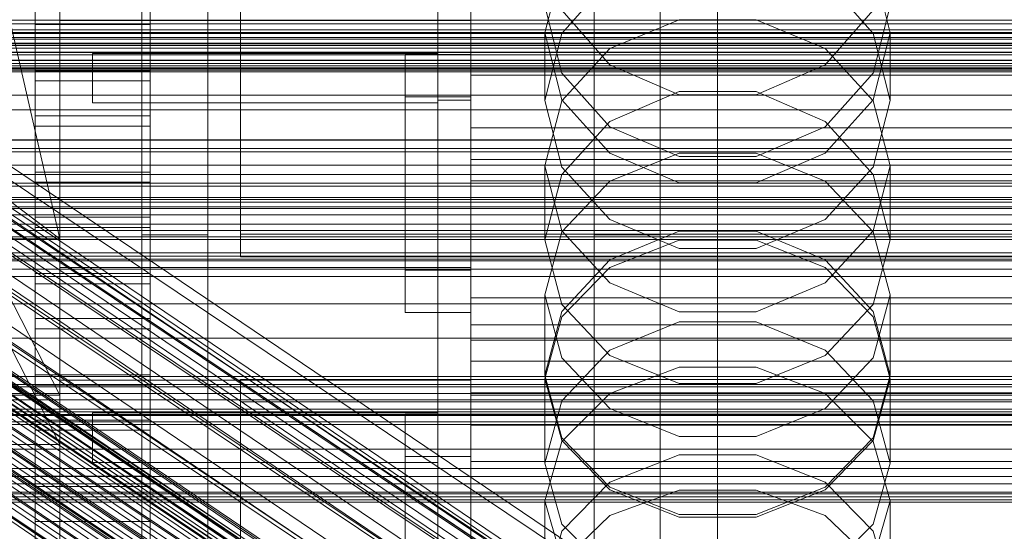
# Model space of a CAD drawing. Header units: millimetres. Extents: x -4738 to 65662, y -68080 to 6847.
# Tile 214 of 256: x -215 to -95, y -34507 to -34444. Entities that reach past the tile are written whole.
import ezdxf

# ---------------------------------------------------------------- set-up
doc = ezdxf.new("R2010")
doc.units = ezdxf.units.MM
for name, color, linetype, lineweight in [('COTAS_O', 1, 'Continuous', 0), ('COTAS_P', 1, 'Continuous', 0), ('frontal_briquetadora', 7, 'Continuous', 0), ('frontal_C01', 7, 'Continuous', 0), ('frontal_C02', 7, 'Continuous', 0), ('frontal_C03', 7, 'Continuous', 0), ('frontal_C04', 7, 'Continuous', 0), ('frontal_mezcladora', 7, 'Continuous', 0), ('frontal_tolva', 7, 'Continuous', 0)]:
    doc.layers.add(name, color=color, linetype=linetype, lineweight=lineweight)
doc.dimstyles.new('R19_100', dxfattribs={"dimtxt": 250, "dimasz": 150, "dimexe": 150, "dimexo": 80, "dimgap": 100, "dimtad": 1, "dimtih": 1, "dimtoh": 1, "dimdsep": 46, "dimcen": 0.09, "dimadec": 0, "dimazin": 0, "dimtfac": 1, "dimtdec": 4, "dimtofl": 0, "dimtmove": 0, "dimatfit": 3, "dimfxl": 1, "dimtolj": 1, "dimtzin": 0, "dimarcsym": 0})

# ---------------------------------------------------------------- blocks, each defined once
blk = doc.blocks.new('DIM_R31_49')
at = {"layer": 'COTAS_P'}
for p, q in [((-150, -32300), (550, -32300)), ((550, -32300), (505, -32450)), ((550, -34900), (550, -32300)), ((550, -32300), (595, -32450)), ((550, -34900), (505, -34750)), ((550, -34900), (595, -34750)), ((-150, -34900), (550, -34900))]:
    blk.add_line(p, q, dxfattribs=at)
blk.add_text('2600 P', height=250, rotation=90, dxfattribs=at).set_placement((450, -33600))
blk = doc.blocks.new('DIM_R31_51')
at = {"layer": 'COTAS_O'}
for p, q in [((-650, -33700), (50, -33700)), ((50, -33700), (5, -33850)), ((50, -34900), (50, -33700)), ((50, -33700), (95, -33850)), ((50, -34900), (5, -34750)), ((50, -34900), (95, -34750)), ((-650, -34900), (50, -34900))]:
    blk.add_line(p, q, dxfattribs=at)
blk.add_text('1200 O', height=250, rotation=90, dxfattribs=at).set_placement((-50, -34300))
blk = doc.blocks.new('DIM_R31_52')
at = {"layer": 'COTAS_O'}
for p, q in [((-650, -34200), (-500, -34155)), ((650, -34200), (500, -34155)), ((-650, -34900), (-650, -34200)), ((-650, -34200), (650, -34200)), ((-650, -34200), (-500, -34245)), ((650, -34200), (500, -34245)), ((650, -34900), (650, -34200))]:
    blk.add_line(p, q, dxfattribs=at)
blk.add_text('1300 O', height=250, dxfattribs=at).set_placement((0, -34100))
blk = doc.blocks.new('DIM_R31_57')
at = {"layer": 'COTAS_P'}
for p, q in [((-305, -34680), (395, -34680)), ((395, -34680), (350, -34830)), ((395, -36000), (395, -34680)), ((395, -34680), (440, -34830)), ((395, -36000), (350, -35850)), ((395, -36000), (440, -35850)), ((-305, -36000), (395, -36000))]:
    blk.add_line(p, q, dxfattribs=at)
blk.add_text('1320 P', height=250, rotation=90, dxfattribs=at).set_placement((295, -35340))

msp = doc.modelspace()

# ---------------------------------------------------------------- linework, layer by layer
at = {"layer": 'frontal_briquetadora'}
for p, q in [((-210, -34680), (-210, -33820)), ((-430, -34060), (-210, -34490)), ((-430, -34060), (-210, -34496)), ((-210, -34060), (-210, -34490)), ((-210, -34060), (-210, -34496)), ((-210, -34680), (-210, -34260)), ((-210, -34496), (-210, -34260)), ((-210, -34471), (-430, -34305)), ((-210, -34471), (-210, -34305)), ((-210, -34680), (-210, -34305)), ((-210, -34305), (-210, -34496)), ((-164, -34410.477), (-164, -34454.149)), ((-164, -34448.619), (-164, -34410.477)), ((-160, -34454.149), (-160, -34410.477)), ((-160, -34410.477), (-160, -34448.619)), ((-210, -34471), (-222, -34418.333)), ((-160, -34429.115), (-160, -34447.187)), ((-160, -34429.686), (-160, -34447.745)), ((-160, -34448.302), (-160, -34430.257)), ((-160, -34434.477), (-160, -34478.149)), ((-151, -34445.996), (-148.92, -34437.891)), ((-111.08, -34437.891), (-109, -34445.996)), ((-160, -34483.291), (-160, -34439.62)), ((-143.094, -34439.459), (-148.92, -34446.067)), ((-111.08, -34446.067), (-116.906, -34439.459)), ((-160, -34450.299), (-160, -34441.272)), ((-160, -34442.962), (-160, -34453.421)), ((-148.92, -34450.901), (-151, -34442.708)), ((-148.92, -34443.249), (-143.093, -34449.855)), ((-116.907, -34449.855), (-111.08, -34443.249)), ((-109, -34442.708), (-111.08, -34450.901)), ((-210, -34444.477), (-160, -34444.477)), ((-210, -34474.477), (-210, -34444.477)), ((-164, -34444.477), (-160, -34444.477)), ((-164, -34474.477), (-164, -34444.477)), ((-160, -34474.477), (-160, -34444.477)), ((-143.093, -34447.906), (-134.673, -34444.394)), ((-134.673, -34444.394), (-125.327, -34444.394)), ((-125.327, -34444.394), (-116.907, -34447.906)), ((-160, -34448.416), (-160, -34444.991)), ((-151, -34445.996), (-151, -34454.221)), ((-148.92, -34454.101), (-151, -34445.996)), ((-148.92, -34446.067), (-151, -34454.221)), ((-109, -34445.996), (-111.08, -34454.101)), ((-109, -34454.221), (-111.08, -34446.067)), ((-109, -34445.996), (-109, -34454.221)), ((-160, -34447.187), (-160, -34464.816)), ((-160, -34447.745), (-160, -34465.36)), ((-160, -34465.903), (-160, -34448.302)), ((-148.92, -34454.234), (-143.093, -34447.906)), ((-116.907, -34447.906), (-111.08, -34454.234)), ((-206, -34448.477), (-164, -34448.477)), ((-206, -34454.477), (-206, -34448.477)), ((-168, -34474.822), (-168, -34448.619)), ((-168, -34448.619), (-168, -34453.761)), ((-160, -34448.619), (-168, -34448.619)), ((-164, -34454.477), (-164, -34448.477)), ((-164, -34492.29), (-164, -34448.619)), ((-160, -34448.619), (-164, -34448.619)), ((-160, -34458.171), (-160, -34448.416)), ((-160, -34448.619), (-160, -34492.29)), ((-160, -34448.619), (-160, -34474.822)), ((-160, -34453.761), (-160, -34448.619)), ((-160, -34464.401), (-160, -34450.299)), ((-143.093, -34449.855), (-134.673, -34453.52)), ((-125.327, -34453.52), (-116.907, -34449.855)), ((-160, -34453.453), (-160, -34450.877)), ((-160, -34450.877), (-160, -34455.143)), ((-160, -34451.11), (-160, -34483.291)), ((200, -34451.11), (-160, -34451.11)), ((-160, -34451.11), (-160, -34457.538)), ((-143.094, -34457.404), (-148.92, -34450.901)), ((-111.08, -34450.901), (-116.906, -34457.404)), ((-168, -34453.761), (-168, -34479.964)), ((-168, -34453.761), (-160, -34453.761)), ((-164, -34454.149), (-164, -34674)), ((-164, -34492.29), (-164, -34454.149)), ((-164, -34454.149), (-160, -34454.149)), ((-160, -34453.421), (-160, -34468.481)), ((-160, -34462.48), (-160, -34453.453)), ((-160, -34479.964), (-160, -34453.761)), ((-160, -34674), (-160, -34454.149)), ((-160, -34454.149), (-160, -34492.29)), ((-151, -34454.221), (-148.92, -34462.278)), ((-151, -34462.125), (-148.92, -34454.234)), ((-143.093, -34460.601), (-148.92, -34454.101)), ((-134.674, -34453.127), (-143.094, -34456.734)), ((-125.326, -34453.127), (-134.674, -34453.127)), ((-134.673, -34453.52), (-125.327, -34453.52)), ((-116.906, -34456.734), (-125.326, -34453.127)), ((-111.08, -34454.101), (-116.907, -34460.601)), ((-111.08, -34462.278), (-109, -34454.221)), ((-111.08, -34454.234), (-109, -34462.125)), ((-206, -34454.477), (-164, -34454.477)), ((-160, -34455.143), (-160, -34465.602)), ((-160, -34489.719), (-160, -34457.538)), ((-160, -34457.538), (200, -34457.538)), ((-143.094, -34456.734), (-148.92, -34463.181)), ((-134.674, -34460.988), (-143.094, -34457.404)), ((-116.906, -34457.404), (-125.326, -34460.988)), ((-111.08, -34463.18), (-116.906, -34456.734)), ((-160, -34472.77), (-160, -34458.171)), ((-160, -34461.368), (-160, -34489.719)), ((200, -34461.368), (-160, -34461.368)), ((-160, -34461.368), (-160, -34463.94)), ((-134.673, -34460.596), (-143.093, -34464.004)), ((-134.673, -34464.208), (-143.093, -34460.601)), ((-125.326, -34460.988), (-134.674, -34460.988)), ((-125.327, -34460.596), (-134.673, -34460.596)), ((-116.907, -34464.004), (-125.327, -34460.596)), ((-116.907, -34460.601), (-125.327, -34464.208)), ((-160, -34476.582), (-160, -34462.48)), ((-151, -34462.125), (-151, -34471.125)), ((-151, -34462.125), (-148.92, -34470.016)), ((-148.92, -34462.278), (-143.094, -34468.668)), ((-116.906, -34468.668), (-111.08, -34462.278)), ((-111.08, -34470.016), (-109, -34462.125)), ((-109, -34462.125), (-109, -34471.125)), ((-148.92, -34463.181), (-151, -34471.125)), ((-109, -34471.125), (-111.08, -34463.18)), ((-160, -34492.29), (-160, -34463.94)), ((-160, -34463.94), (200, -34463.94)), ((-160, -34481.433), (-160, -34464.401)), ((-160, -34464.816), (-160, -34481.959)), ((-143.093, -34464.004), (-148.92, -34470.145)), ((-125.327, -34464.208), (-134.673, -34464.208)), ((-111.08, -34470.145), (-116.907, -34464.004)), ((-160, -34465.36), (-160, -34482.486)), ((-160, -34465.602), (-160, -34480.662)), ((-160, -34483.013), (-160, -34465.903)), ((-160, -34468.481), (-160, -34485.849)), ((-143.094, -34468.668), (-134.674, -34472.188)), ((-125.326, -34472.188), (-116.906, -34468.668)), ((-430, -34471), (-210, -34471)), ((-210, -34471), (-418, -34471)), ((-222, -34471), (-210, -34471)), ((-210, -34471), (-210, -34680)), ((-210, -34471), (-210, -34496)), ((-148.92, -34470.145), (-151, -34477.803)), ((-148.92, -34470.016), (-143.093, -34476.344)), ((-143.094, -34473.572), (-134.674, -34470.06)), ((-134.674, -34470.06), (-125.326, -34470.06)), ((-125.326, -34470.06), (-116.906, -34473.572)), ((-116.907, -34476.344), (-111.08, -34470.016)), ((-109, -34477.803), (-111.08, -34470.145)), ((-148.92, -34478.964), (-151, -34471.125)), ((-143.093, -34474.485), (-134.673, -34471.151)), ((-134.674, -34472.188), (-125.326, -34472.188)), ((-134.673, -34471.151), (-125.327, -34471.151)), ((-125.327, -34471.151), (-116.907, -34474.485)), ((-109, -34471.125), (-111.08, -34478.964)), ((-160, -34489.991), (-160, -34472.77)), ((-210, -34474.477), (-160, -34474.477)), ((-164, -34474.477), (-160, -34474.477)), ((-148.92, -34479.841), (-143.094, -34473.572)), ((-148.92, -34480.494), (-143.093, -34474.485)), ((-116.907, -34474.485), (-111.08, -34480.494)), ((-116.906, -34473.572), (-111.08, -34479.841)), ((-168, -34479.964), (-168, -34474.822)), ((-168, -34474.822), (-160, -34474.822)), ((-160, -34474.822), (-160, -34479.964)), ((-160, -34493.614), (-160, -34476.582)), ((-143.093, -34476.344), (-134.673, -34479.856)), ((-125.327, -34479.856), (-116.907, -34476.344)), ((-160, -34478.149), (-160, -34698)), ((200, -34478.149), (-160, -34478.149)), ((-160, -34478.149), (-160, -34483.291)), ((-151, -34477.803), (-151, -34487.557)), ((-151, -34477.803), (-148.92, -34485.461)), ((-111.08, -34485.461), (-109, -34477.803)), ((-109, -34477.803), (-109, -34487.557)), ((-143.094, -34485.172), (-148.92, -34478.964)), ((-111.08, -34478.964), (-116.906, -34485.172)), ((-168, -34479.964), (-160, -34479.964)), ((-151, -34487.557), (-148.92, -34479.841)), ((-151, -34487.986), (-148.92, -34480.494)), ((-134.673, -34479.856), (-125.327, -34479.856)), ((-111.08, -34479.841), (-109, -34487.557)), ((-111.08, -34480.494), (-109, -34487.986)), ((-160, -34480.662), (-160, -34498.03)), ((-160, -34481.433), (200, -34481.433)), ((-160, -34498.801), (-160, -34481.433)), ((-134.674, -34481.091), (-143.094, -34484.534)), ((-125.326, -34481.091), (-134.674, -34481.091)), ((-116.906, -34484.534), (-125.326, -34481.091)), ((-160, -34481.959), (-160, -34498.57)), ((-160, -34482.486), (-160, -34499.08)), ((-160, -34499.589), (-160, -34483.013)), ((-160, -34703.142), (-160, -34483.291)), ((-160, -34483.291), (200, -34483.291)), ((-160, -34483.291), (-160, -34691.652)), ((-160, -34483.291), (-160, -34489.719)), ((-143.094, -34484.534), (-148.92, -34490.676)), ((-134.674, -34488.588), (-143.094, -34485.172)), ((-116.906, -34485.172), (-125.326, -34488.588)), ((-111.08, -34490.676), (-116.906, -34484.534)), ((-160, -34485.849), (200, -34485.849)), ((-160, -34485.849), (-160, -34502.881)), ((-148.92, -34485.461), (-143.093, -34491.602)), ((-143.093, -34489.803), (-134.673, -34486.586)), ((-134.673, -34486.586), (-125.327, -34486.586)), ((-125.327, -34486.586), (-116.907, -34489.803)), ((-116.907, -34491.602), (-111.08, -34485.461)), ((-148.92, -34495.158), (-151, -34487.557)), ((-109, -34487.557), (-111.08, -34495.158)), ((-210, -34488.149), (-160, -34488.149)), ((-210, -34518.149), (-210, -34488.149)), ((-164, -34488.149), (-160, -34488.149)), ((-164, -34518.149), (-164, -34488.149)), ((-160, -34518.149), (-160, -34488.149)), ((-151, -34487.986), (-151, -34498.23)), ((-148.92, -34495.478), (-151, -34487.986)), ((-125.326, -34488.588), (-134.674, -34488.588)), ((-109, -34487.986), (-111.08, -34495.478)), ((-109, -34487.986), (-109, -34498.23)), ((-210, -34490), (-430, -34490)), ((-160, -34698.08), (-160, -34489.719)), ((-160, -34489.719), (200, -34489.719)), ((-160, -34489.719), (-160, -34692.717)), ((-160, -34489.719), (-160, -34492.29)), ((-160, -34489.991), (200, -34489.991)), ((-160, -34489.991), (-160, -34507.212)), ((-148.92, -34495.6), (-143.093, -34489.803)), ((-116.907, -34489.803), (-111.08, -34495.6)), ((-148.92, -34490.676), (-151, -34498.23)), ((-109, -34498.23), (-111.08, -34490.676)), ((-206, -34492.149), (-164, -34492.149)), ((-206, -34498.149), (-206, -34492.149)), ((-168, -34689.16), (-168, -34492.29)), ((-168, -34492.29), (-168, -34497.432)), ((-160, -34492.29), (-168, -34492.29)), ((-164, -34498.149), (-164, -34492.149)), ((-164, -34695.288), (-164, -34492.29)), ((-160, -34492.29), (-164, -34492.29)), ((-160, -34695.288), (-160, -34492.29)), ((-160, -34492.29), (200, -34492.29)), ((-160, -34492.29), (-160, -34689.16)), ((-160, -34497.432), (-160, -34492.29)), ((-143.093, -34491.602), (-134.673, -34495.01)), ((-125.327, -34495.01), (-116.907, -34491.602)), ((-160, -34493.614), (200, -34493.614)), ((-160, -34510.982), (-160, -34493.614)), ((-134.673, -34495.01), (-125.327, -34495.01)), ((-430, -34496), (-210, -34496)), ((-210, -34496), (-210, -34680)), ((-151, -34502.829), (-148.92, -34495.6)), ((-143.094, -34501.17), (-148.92, -34495.158)), ((-143.093, -34501.486), (-148.92, -34495.478)), ((-111.08, -34495.478), (-116.907, -34501.486)), ((-111.08, -34495.158), (-116.906, -34501.17)), ((-111.08, -34495.6), (-109, -34502.829)), ((-134.674, -34497.219), (-143.094, -34500.552)), ((-125.326, -34497.219), (-134.674, -34497.219)), ((-116.906, -34500.552), (-125.326, -34497.219)), ((-206, -34498.149), (-164, -34498.149)), ((-168, -34497.432), (-168, -34694.302)), ((-168, -34497.432), (-160, -34497.432)), ((-160, -34694.302), (-160, -34497.432)), ((-160, -34498.03), (200, -34498.03)), ((-160, -34498.03), (-160, -34515.062)), ((-160, -34498.57), (-160, -34514.607)), ((-151, -34498.23), (-148.92, -34505.662)), ((-111.08, -34505.662), (-109, -34498.23)), ((-160, -34513.861), (-160, -34498.801)), ((-160, -34499.08), (-160, -34515.099)), ((-160, -34515.589), (-160, -34499.589)), ((-143.094, -34500.552), (-148.92, -34506.493)), ((-111.08, -34506.493), (-116.906, -34500.552)), ((-134.674, -34504.474), (-143.094, -34501.17)), ((-134.673, -34504.82), (-143.093, -34501.486)), ((-134.673, -34501.512), (-143.093, -34504.604)), ((-125.327, -34501.512), (-134.673, -34501.512)), ((-116.907, -34501.486), (-125.327, -34504.82)), ((-116.907, -34504.604), (-125.327, -34501.512)), ((-116.906, -34501.17), (-125.326, -34504.474)), ((-160, -34502.881), (-160, -34516.984)), ((-151, -34502.829), (-151, -34513.787)), ((-151, -34502.829), (-148.92, -34510.058)), ((-111.08, -34510.058), (-109, -34502.829)), ((-109, -34502.829), (-109, -34513.787)), ((-125.326, -34504.474), (-134.674, -34504.474)), ((-143.093, -34504.604), (-148.92, -34510.176)), ((-148.92, -34505.662), (-143.094, -34511.534)), ((-125.327, -34504.82), (-134.673, -34504.82)), ((-111.08, -34510.176), (-116.907, -34504.604)), ((-116.906, -34511.534), (-111.08, -34505.662)), ((-148.92, -34506.493), (-151, -34513.787)), ((-109, -34513.787), (-111.08, -34506.493))]:
    msp.add_line(p, q, dxfattribs=at)
at = {"layer": 'frontal_C01'}
for p, q in [((-130, -34520.192), (-130, -34257.579)), ((-130, -34263.359), (-130, -34525.972)), ((-331.181, -34389.51), (-146.872, -34513.845)), ((-332.629, -34389.859), (-148.32, -34514.194)), ((-330.692, -34390.6), (-146.383, -34514.934)), ((-334.938, -34391.624), (-150.629, -34515.959)), ((-355.017, -34393.2), (-141.218, -34537.429)), ((-331.197, -34393.055), (-146.887, -34517.389)), ((-356.348, -34393.95), (-142.549, -34538.178)), ((-355.53, -34393.324), (-141.731, -34537.552)), ((-354.844, -34393.587), (-141.045, -34537.815)), ((-357.415, -34395.034), (-143.617, -34539.262)), ((-355.022, -34394.456), (-141.224, -34538.685)), ((-337.95, -34394.685), (-153.641, -34519.019)), ((-358.659, -34396.503), (-144.861, -34540.732)), ((-355.541, -34395.751), (-141.742, -34539.979)), ((-332.659, -34396.708), (-148.35, -34521.042)), ((-356.363, -34397.381), (-142.565, -34541.61)), ((-146.196, -34542.486), (-359.995, -34398.258)), ((-341.461, -34398.832), (-157.152, -34523.166)), ((-361.332, -34400.177), (-147.533, -34544.406)), ((-357.434, -34399.237), (-143.635, -34543.465)), ((-358.68, -34401.191), (-144.881, -34545.419)), ((-334.981, -34401.309), (-150.672, -34525.644)), ((-362.578, -34402.132), (-148.779, -34546.36)), ((-363.648, -34403.987), (-149.85, -34548.216)), ((-360.017, -34403.111), (-146.218, -34547.339)), ((-160.922, -34528.118), (-345.231, -34403.783)), ((-361.352, -34404.865), (-147.554, -34549.093)), ((-362.596, -34406.335), (-148.798, -34550.563)), ((-338.003, -34406.546), (-153.694, -34530.881)), ((-349.002, -34409.201), (-164.693, -34533.535)), ((-341.52, -34412.061), (-157.211, -34536.396)), ((-345.291, -34417.479), (-160.982, -34541.814)), ((-130, -34520.192), (-228.298, -34453.88)), ((-228.298, -34459.66), (-130, -34525.972))]:
    msp.add_line(p, q, dxfattribs=at)
at = {"layer": 'frontal_C02'}
for p, q in [((-130, -34521.432), (-130, -34230.937)), ((-130, -34236.667), (-130, -34527.162)), ((-332.629, -34391.842), (-148.32, -34515.097)), ((-331.181, -34391.684), (-146.872, -34514.939)), ((-330.692, -34392.967), (-146.383, -34516.222)), ((-334.938, -34393.43), (-150.629, -34516.684)), ((-355.53, -34395.528), (-141.731, -34538.504)), ((-355.017, -34395.472), (-141.218, -34538.448)), ((-331.197, -34395.603), (-146.887, -34518.858)), ((-356.348, -34396.091), (-142.549, -34539.066)), ((-354.844, -34395.927), (-141.045, -34538.902)), ((-337.95, -34396.339), (-153.641, -34519.593)), ((-357.415, -34397.122), (-143.617, -34540.097)), ((-355.022, -34396.861), (-141.224, -34539.836)), ((-358.659, -34398.55), (-144.861, -34541.526)), ((-355.541, -34398.211), (-141.742, -34541.186)), ((-146.196, -34543.255), (-359.995, -34400.28)), ((-356.363, -34399.884), (-142.565, -34542.86)), ((-341.461, -34400.371), (-157.152, -34523.626)), ((-332.659, -34399.413), (-148.35, -34522.667)), ((-361.332, -34402.192), (-147.533, -34545.168)), ((-357.434, -34401.768), (-143.635, -34544.743)), ((-358.68, -34403.733), (-144.881, -34546.708)), ((-362.578, -34404.157), (-148.779, -34547.132)), ((-334.981, -34404.136), (-150.672, -34527.39)), ((-363.648, -34406.04), (-149.85, -34549.016)), ((-360.017, -34405.645), (-146.218, -34548.62)), ((-160.922, -34528.507), (-345.231, -34405.252)), ((-361.352, -34407.374), (-147.554, -34550.35)), ((-338.003, -34409.451), (-153.694, -34532.706)), ((-349.002, -34410.649), (-164.693, -34533.904)), ((-341.52, -34414.996), (-157.211, -34538.251)), ((-440, -34444.429), (440, -34444.429)), ((-440, -34445.925), (440, -34445.925)), ((-440, -34446.561), (440, -34446.561)), ((-440, -34447.845), (440, -34447.845)), ((-311.15, -34447.313), (311.15, -34447.313)), ((-440, -34448.365), (440, -34448.365)), ((-440, -34449.351), (440, -34449.351)), ((-311.15, -34449.317), (311.15, -34449.317)), ((-440, -34449.718), (440, -34449.718)), ((-440, -34450.338), (440, -34450.338)), ((-440, -34450.528), (440, -34450.528)), ((-440, -34450.739), (440, -34450.739)), ((-311.15, -34453.538), (311.15, -34453.538)), ((-311.15, -34455.334), (311.15, -34455.334)), ((-130, -34521.432), (-228.298, -34455.696)), ((-311.15, -34458.959), (311.15, -34458.959)), ((-311.15, -34460.426), (311.15, -34460.426)), ((-228.298, -34461.426), (-130, -34527.162)), ((-311.15, -34463.207), (311.15, -34463.207)), ((-311.15, -34464.244), (311.15, -34464.244)), ((-311.15, -34465.992), (311.15, -34465.992)), ((-311.15, -34466.529), (311.15, -34466.529)), ((-311.15, -34467.125), (311.15, -34467.125))]:
    msp.add_line(p, q, dxfattribs=at)
at = {"layer": 'frontal_C03'}
for p, q in [((1250, -34444.873), (-1250, -34444.873)), ((-1250, -34445.637), (1250, -34445.637)), ((1250, -34446.76), (-1250, -34446.76)), ((1250, -34447.524), (-1250, -34447.524)), ((1250, -34448.318), (-1250, -34448.318)), ((1250, -34448.635), (-1250, -34448.635)), ((1250, -34466.22), (-1250, -34466.22)), ((1250, -34466.536), (-1250, -34466.536)), ((1250, -34467.33), (-1250, -34467.33)), ((-1250, -34468.095), (1250, -34468.095)), ((1250, -34469.217), (-1250, -34469.217)), ((1250, -34469.982), (-1250, -34469.982)), ((1250, -34470.776), (-1250, -34470.776)), ((1250, -34471.092), (-1250, -34471.092)), ((1250, -34488.678), (-1250, -34488.678)), ((1250, -34488.994), (-1250, -34488.994)), ((1250, -34489.788), (-1250, -34489.788)), ((-1250, -34490.552), (1250, -34490.552)), ((1250, -34491.675), (-1250, -34491.675)), ((1250, -34492.439), (-1250, -34492.439)), ((1250, -34493.233), (-1250, -34493.233)), ((1250, -34493.55), (-1250, -34493.55))]:
    msp.add_line(p, q, dxfattribs=at)
at = {"layer": 'frontal_C04'}
for p, q in [((-213, -34450.596), (-213, -34414.888)), ((-199, -34414.888), (-199, -34450.596)), ((-213, -34420.36), (-213, -34456.069)), ((-199, -34456.069), (-199, -34420.36)), ((-213, -34462.909), (-213, -34427.201)), ((-199, -34427.201), (-199, -34462.909)), ((-213, -34432.673), (-213, -34468.381)), ((-199, -34468.381), (-199, -34432.673)), ((-188, -34438.484), (-188, -34470.434)), ((-213, -34475.222), (-213, -34439.513)), ((-199, -34439.513), (-199, -34475.222)), ((-188, -34473.17), (-188, -34441.22)), ((-213, -34443.756), (-213, -34450.596)), ((-199, -34443.756), (-199, -34450.596)), ((-199, -34444.986), (-213, -34444.986)), ((-213, -34444.986), (-213, -34480.694)), ((-213, -34451.826), (-213, -34444.986)), ((-199, -34480.694), (-199, -34444.986)), ((-199, -34444.986), (-199, -34451.826)), ((225, -34446.053), (-225, -34446.053)), ((-225, -34447.221), (225, -34447.221)), ((225, -34450.221), (-225, -34450.221)), ((-199, -34450.596), (-213, -34450.596)), ((-213, -34451.826), (-199, -34451.826)), ((-213, -34487.535), (-213, -34451.826)), ((-199, -34451.826), (-199, -34487.535)), ((-213, -34456.069), (-199, -34456.069)), ((-213, -34456.069), (-213, -34462.909)), ((-199, -34456.069), (-199, -34462.909)), ((-199, -34457.299), (-213, -34457.299)), ((-213, -34457.299), (-213, -34493.007)), ((-213, -34464.139), (-213, -34457.299)), ((-199, -34493.007), (-199, -34457.299)), ((-199, -34457.299), (-199, -34464.139)), ((225, -34459.02), (-225, -34459.02)), ((-225, -34460.018), (225, -34460.018)), ((225, -34462.07), (-225, -34462.07)), ((-199, -34462.909), (-213, -34462.909)), ((-213, -34464.139), (-199, -34464.139)), ((-213, -34499.847), (-213, -34464.139)), ((-199, -34464.139), (-199, -34499.847)), ((-213, -34468.381), (-199, -34468.381)), ((-213, -34468.381), (-213, -34475.222)), ((-199, -34468.381), (-199, -34475.222)), ((-199, -34469.611), (-213, -34469.611)), ((-213, -34469.611), (-213, -34505.32)), ((-213, -34476.452), (-213, -34469.611)), ((-199, -34505.32), (-199, -34469.611)), ((-199, -34469.611), (-199, -34476.452)), ((-188, -34470.434), (188, -34470.434)), ((-188, -34470.434), (-188, -34473.17)), ((314, -34472.721), (-284, -34472.721)), ((314, -34473.455), (-284, -34473.455)), ((225, -34473.089), (-225, -34473.089)), ((188, -34473.17), (-188, -34473.17)), ((-225, -34473.656), (225, -34473.656)), ((314, -34475.586), (-284, -34475.586)), ((225, -34474.698), (-225, -34474.698)), ((-199, -34475.222), (-213, -34475.222)), ((-213, -34476.452), (-199, -34476.452)), ((-213, -34512.16), (-213, -34476.452)), ((-199, -34476.452), (-199, -34512.16)), ((314, -34478.904), (-284, -34478.904)), ((-213, -34480.694), (-199, -34480.694)), ((-213, -34480.694), (-213, -34487.535)), ((-199, -34480.694), (-199, -34487.535)), ((-199, -34481.924), (-213, -34481.924)), ((-213, -34481.924), (-213, -34517.632)), ((-213, -34488.764), (-213, -34481.924)), ((-199, -34517.632), (-199, -34481.924)), ((-199, -34481.924), (-199, -34488.764)), ((314, -34483.086), (-284, -34483.086)), ((-284, -34487.721), (314, -34487.721)), ((-225, -34487.721), (225, -34487.721)), ((-199, -34487.535), (-213, -34487.535)), ((-213, -34488.764), (-199, -34488.764)), ((-213, -34524.473), (-213, -34488.764)), ((-199, -34488.764), (-199, -34524.473)), ((188, -34488.077), (-188, -34488.077)), ((-188, -34488.077), (-188, -34520.026)), ((-188, -34490.813), (-188, -34488.077)), ((-188, -34490.813), (188, -34490.813)), ((-188, -34522.763), (-188, -34490.813)), ((314, -34492.356), (-284, -34492.356)), ((-213, -34493.007), (-199, -34493.007)), ((-213, -34493.007), (-213, -34499.847)), ((-199, -34493.007), (-199, -34499.847)), ((-199, -34494.237), (-213, -34494.237)), ((-213, -34494.237), (-213, -34529.945)), ((-213, -34501.077), (-213, -34494.237)), ((-199, -34529.945), (-199, -34494.237)), ((-199, -34494.237), (-199, -34501.077)), ((314, -34496.538), (-284, -34496.538)), ((314, -34499.856), (-284, -34499.856)), ((225, -34500.745), (-225, -34500.745)), ((-199, -34499.847), (-213, -34499.847)), ((314, -34501.987), (-284, -34501.987)), ((-225, -34501.787), (225, -34501.787)), ((-213, -34501.077), (-199, -34501.077)), ((-213, -34536.785), (-213, -34501.077)), ((-199, -34501.077), (-199, -34536.785)), ((314, -34502.721), (-284, -34502.721)), ((225, -34502.353), (-225, -34502.353)), ((-213, -34505.32), (-199, -34505.32)), ((-213, -34505.32), (-213, -34512.16)), ((-199, -34505.32), (-199, -34512.16))]:
    msp.add_line(p, q, dxfattribs=at)
at = {"layer": 'frontal_mezcladora'}
for p, q in [((-200, -34470.534), (-200, -34433.911)), ((-192, -34470.534), (-192, -34433.911)), ((-145, -34470.534), (-145, -34433.911)), ((-137, -34470.534), (-137, -34433.911)), ((-280, -34450), (280, -34450)), ((-240, -34450), (-160, -34450)), ((-160, -34535), (-160, -34450)), ((-420, -34464.602), (240, -34464.602)), ((-200, -34525.346), (-200, -34470.534)), ((-200, -34470.534), (-192, -34470.534)), ((-192, -34525.346), (-192, -34470.534)), ((-145, -34525.346), (-145, -34470.534)), ((-145, -34470.534), (-137, -34470.534)), ((-137, -34525.346), (-137, -34470.534)), ((-420, -34498.893), (240, -34498.893))]:
    msp.add_line(p, q, dxfattribs=at)
at = {"layer": 'frontal_tolva'}
for p, q in [((-1821.5, -34492), (1821.5, -34492)), ((-1821.5, -34503), (1821.5, -34503))]:
    msp.add_line(p, q, dxfattribs=at)

# ---------------------------------------------------------------- dimensions: what is measured, and where the dimension line sits
at = {"layer": 'COTAS_O'}
for p2, distance, picture, middle in [((-650, -33700), -700, 'DIM_R31_51', (50, -34300)), ((650, -34900), 700, 'DIM_R31_52', (0, -34200))]:
    dim = msp.add_aligned_dim(p1=(-650, -34900), p2=p2, distance=distance, text='<> O', dimstyle='R19_100', dxfattribs=at)
    dim.commit()
    dim.dimension.update_dxf_attribs({"geometry": picture, "text_midpoint": middle})
at = {"layer": 'COTAS_P'}
for p1, p2, picture, middle in [((-150, -34900), (-150, -32300), 'DIM_R31_49', (550, -33600)), ((-305, -36000), (-305, -34680), 'DIM_R31_57', (395, -35340))]:
    dim = msp.add_aligned_dim(p1=p1, p2=p2, distance=-700, text='<> P', dimstyle='R19_100', dxfattribs=at)
    dim.commit()
    dim.dimension.update_dxf_attribs({"geometry": picture, "text_midpoint": middle})

doc.saveas('drawing.dxf')
